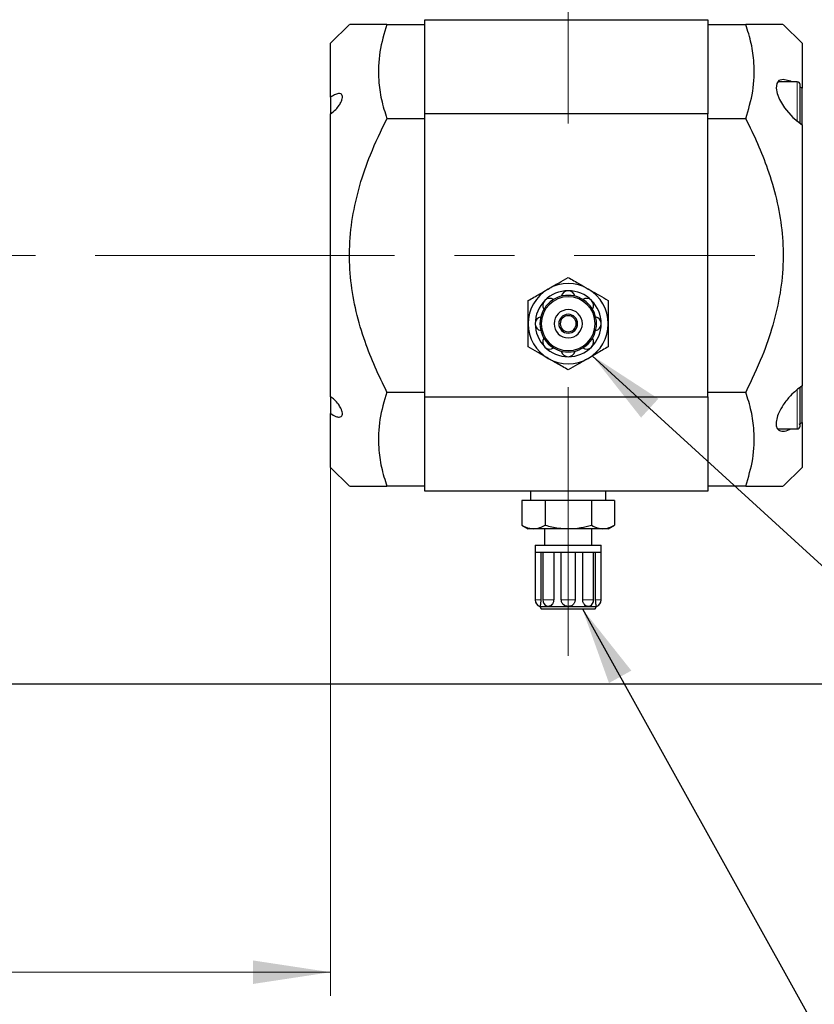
# Model space of a CAD drawing. Header units: millimetres. Extents: x 0 to 2100, y 0 to 1485.
# Tile 13 of 44: x 991 to 1159, y 670 to 879. Entities that reach past the tile are written whole.
import ezdxf

# ---------------------------------------------------------------- set-up
doc = ezdxf.new("R2010")
doc.units = ezdxf.units.MM
doc.header["$LTSCALE"] = 5
doc.linetypes.add('CENTERX2', pattern=[20.32, 12.7, -2.54, 2.54, -2.54])
doc.styles.add('SLDTEXTSTYLE0', font='TXT', dxfattribs={"width": 0.605})
doc.dimstyles.new('SLDDIMSTYLE0', dxfattribs={"dimtxt": 12.841593, "dimasz": 16.5, "dimexe": 0, "dimexo": 0.0625, "dimgap": 3.210398, "dimtad": 1, "dimdec": 0, "dimrnd": 1e-09, "dimzin": 12, "dimdsep": 46, "dimtxsty": 'SLDTEXTSTYLE0', "dimsah": 1, "dimcen": 0.09, "dimadec": 0, "dimazin": 3, "dimtfac": 1, "dimtofl": 0, "dimtmove": 0, "dimatfit": 3, "dimfxl": 0, "dimfrac": 2, "dimtolj": 1, "dimtzin": 12, "dimarcsym": 0})
doc.dimstyles.new('SLDDIMSTYLE5', dxfattribs={"dimtxt": 0.18, "dimasz": 16.5, "dimexe": 0, "dimexo": 0.0625, "dimgap": 0, "dimtad": 0, "dimtih": 1, "dimtoh": 1, "dimdec": 0, "dimrnd": 1e-09, "dimzin": 0, "dimdsep": 46, "dimtxsty": 'Standard', "dimsah": 1, "dimcen": 0.09, "dimadec": 0, "dimazin": 0, "dimtfac": 16.5, "dimtdec": 0, "dimtofl": 0, "dimtmove": 0, "dimatfit": 3, "dimfxl": 0, "dimfrac": 2, "dimtolj": 1, "dimtzin": 0, "dimarcsym": 0})

# ---------------------------------------------------------------- blocks, each defined once
blk = doc.blocks.new('_D_1')
at = {"color": 7, "linetype": 'Continuous', "lineweight": 0}
for p, q in [((1056.77, 783.79), (1056.77, 671.7)), ((751.52, 737.79), (751.52, 671.7)), ((1056.77, 676.7), (751.52, 676.7))]:
    blk.add_line(p, q, dxfattribs=at)
at = {"color": 7, "linetype": 'Continuous', "lineweight": 18}
for points in [[(751.52, 676.7), (768.02, 674.2), (768.02, 679.2)], [(1056.77, 676.7), (1040.27, 679.2), (1040.27, 674.2)]]:
    blk.add_solid(points, dxfattribs=at)
at = {"color": 7, "linetype": 'Continuous', "lineweight": 18, "char_height": 13.229, "attachment_point": 1, "style": 'SLDTEXTSTYLE0'}
for s, insert in [('305', (862.91, 713.48)), ('mm', (892.31, 713.48)), ('[12in]', (870.75, 693.76))]:
    blk.add_mtext(s, dxfattribs=dict(at, insert=insert))

msp = doc.modelspace()

# ---------------------------------------------------------------- linework, layer by layer
at = {"color": 7, "linetype": 'CENTERX2', "lineweight": 18}
for p, q in [((1107.169, 856.79), (1107.169, 903.49)), ((803.652, 828.79), (1146.769, 828.79)), ((1107.169, 743.79), (1107.169, 800.79))]:
    msp.add_line(p, q, dxfattribs=at)
at = {"color": 7, "linetype": 'Continuous', "lineweight": 25}
for p, q in [((1060.769, 877.79), (1056.769, 873.79)), ((1068.707, 877.79), (1076.769, 877.79)), ((1076.769, 878.79), (1136.769, 878.79)), ((1076.769, 858.79), (1076.769, 878.79)), ((1136.769, 878.79), (1136.769, 858.79)), ((1136.769, 877.79), (1144.83, 877.79)), ((1156.769, 873.79), (1152.769, 877.79)), ((1056.769, 862.328), (1056.769, 873.79)), ((1156.769, 873.79), (1156.769, 864.254)), ((1155.769, 865.61), (1151.655, 865.61)), ((1156.369, 856.814), (1156.369, 865.01)), ((1156.769, 864.254), (1156.369, 864.494)), ((1156.769, 856.49), (1156.769, 864.254)), ((1056.769, 862.328), (1056.769, 858.785)), ((1056.769, 798.786), (1056.769, 858.793)), ((1076.769, 798.79), (1076.769, 858.79)), ((1136.769, 858.79), (1076.769, 858.79)), ((1136.769, 798.79), (1136.769, 858.79)), ((1076.769, 857.79), (1068.707, 857.79)), ((1144.83, 857.79), (1136.769, 857.79)), ((1156.769, 856.49), (1156.769, 801.089)), ((1156.369, 793.917), (1156.369, 800.823)), ((1156.769, 793.326), (1156.769, 801.108)), ((1056.769, 798.786), (1056.769, 795.252)), ((1068.707, 799.79), (1076.769, 799.79)), ((1076.769, 798.79), (1136.769, 798.79)), ((1076.769, 778.79), (1076.769, 798.79)), ((1136.769, 799.79), (1144.83, 799.79)), ((1136.769, 798.79), (1136.769, 778.79)), ((1056.769, 783.79), (1056.769, 795.252)), ((1156.369, 792.57), (1156.369, 793.917)), ((1151.624, 791.97), (1155.769, 791.97)), ((1156.169, 792.945), (1156.769, 793.326)), ((1156.769, 793.326), (1156.769, 783.79)), ((1056.769, 783.79), (1060.769, 779.79)), ((1152.769, 779.79), (1156.769, 783.79)), ((1076.769, 779.79), (1068.707, 779.79)), ((1144.83, 779.79), (1136.769, 779.79)), ((1136.769, 778.79), (1076.769, 778.79)), ((1099.169, 778.79), (1099.169, 776.79)), ((1115.169, 776.79), (1115.169, 778.79)), ((1097.354, 776.79), (1097.354, 771.549)), ((1102.261, 776.79), (1097.354, 776.79)), ((1102.261, 776.79), (1102.261, 771.549)), ((1112.076, 776.79), (1102.261, 776.79)), ((1112.076, 776.79), (1112.076, 771.549)), ((1116.984, 776.79), (1112.076, 776.79)), ((1116.984, 776.79), (1116.984, 771.549)), ((1097.354, 771.549), (1098.669, 770.79)), ((1115.669, 770.79), (1116.984, 771.549)), ((1099.808, 770.79), (1098.669, 770.79)), ((1107.169, 770.79), (1099.808, 770.79)), ((1102.169, 770.79), (1102.169, 767.29)), ((1114.53, 770.79), (1107.169, 770.79)), ((1112.169, 767.29), (1112.169, 770.79)), ((1115.669, 770.79), (1114.53, 770.79)), ((1100.169, 767.29), (1100.169, 765.79)), ((1100.169, 767.29), (1107.169, 767.29)), ((1107.169, 767.29), (1114.169, 767.29)), ((1114.169, 765.79), (1114.169, 767.29)), ((1100.169, 765.79), (1100.169, 755.704)), ((1100.169, 765.79), (1102.219, 765.79)), ((1101.351, 765.79), (1101.351, 755.704)), ((1101.78, 765.79), (1101.78, 755.704)), ((1102.219, 765.79), (1107.169, 765.79)), ((1104.091, 765.79), (1104.091, 755.704)), ((1105.703, 755.704), (1105.703, 765.79)), ((1107.169, 765.79), (1112.119, 765.79)), ((1108.635, 765.79), (1108.635, 755.704)), ((1110.246, 755.704), (1110.246, 765.79)), ((1112.119, 765.79), (1114.169, 765.79)), ((1112.558, 755.704), (1112.558, 765.79)), ((1112.987, 755.704), (1112.987, 765.79)), ((1114.169, 755.704), (1114.169, 765.79)), ((1101.169, 754.29), (1101.458, 753.79)), ((1101.169, 754.29), (1102.926, 754.29)), ((1102.926, 754.29), (1102.607, 754.379)), ((1102.926, 754.29), (1107.169, 754.29)), ((1107.169, 754.29), (1111.412, 754.29)), ((1111.733, 754.38), (1111.412, 754.29)), ((1111.412, 754.29), (1113.169, 754.29)), ((1112.88, 753.79), (1113.169, 754.29)), ((1101.458, 753.79), (1107.169, 753.79)), ((1107.169, 753.79), (1112.88, 753.79)), ((1246.519, 737.79), (751.519, 737.79))]:
    msp.add_line(p, q, dxfattribs=at)
at = {"color": 8, "linetype": 'Continuous', "lineweight": 18}
for p, q in [((1155.769, 857.14), (1155.769, 865.61)), ((1113.169, 814.29), (1112.88, 814.29)), ((1155.769, 793.5), (1155.769, 800.287)), ((1155.769, 791.97), (1155.769, 793.5)), ((1107.169, 778.79), (1107.169, 776.79)), ((1107.169, 770.79), (1107.169, 767.29)), ((1107.169, 767.29), (1107.169, 765.79)), ((1101.351, 755.704), (1100.169, 755.704)), ((1104.091, 755.704), (1101.78, 755.704)), ((1108.635, 755.704), (1105.703, 755.704)), ((1107.169, 754.29), (1107.169, 753.79)), ((1112.558, 755.704), (1110.246, 755.704)), ((1114.169, 755.704), (1112.987, 755.704))]:
    msp.add_line(p, q, dxfattribs=at)
at = {"color": 7, "linetype": 'Continuous', "lineweight": 25, "flags": 128}
msp.add_lwpolyline([(1154.51, 865.61), (1154.335, 865.715), (1152.795, 866.109), (1151.869, 865.885), (1151.396, 865.278), (1151.277, 864.275), (1151.5, 863.136), (1152.003, 861.879), (1153.064, 860.112), (1154.827, 858.065), (1156.769, 856.49), (1156.769, 856.49)], dxfattribs=at)
at = {"color": 7, "linetype": 'Continuous', "lineweight": 25}
for centre, radius, start, end in [((1155.769, 865.01), 0.6, 0, 90), ((1107.169, 814.29), 8.5, 120, 180), ((1107.169, 814.29), 7, 90, 135), ((1107.169, 814.29), 8.5, 60, 120), ((1107.169, 819.79), 1.5, 12.24669, 167.75331), ((1107.169, 814.29), 7, 45, 90), ((1107.169, 814.29), 8.5, 0, 60), ((1107.169, 814.29), 7, 135, 180), ((1107.169, 814.29), 5.711, 0, 180), ((1103.28, 818.179), 1.5, 57.24669, 212.75331), ((1107.169, 814.29), 6, 90, 135), ((1107.169, 814.29), 6, 45, 90), ((1111.058, 818.179), 1.5, 327.24669, 122.75331), ((1107.169, 814.29), 7, 0, 45), ((1107.169, 814.29), 6, 135, 180), ((1107.169, 814.29), 3, 0, 180), ((1107.169, 814.29), 6, 0, 45), ((1101.669, 814.29), 1.5, 102.24669, 257.75331), ((1107.169, 814.29), 2, 0, 180), ((1107.169, 814.29), 1.7, 0, 180), ((1112.669, 814.29), 1.5, 282.24669, 77.75331), ((1107.169, 814.29), 8.5, 180, 240), ((1107.169, 814.29), 7, 180, 225), ((1107.169, 814.29), 6, 180, 225), ((1107.169, 814.29), 5.711, 180, 0), ((1107.169, 814.29), 3, 180, 0), ((1107.169, 814.29), 2, 180, 0), ((1107.169, 814.29), 1.7, 180, 0), ((1107.169, 814.29), 6, 315, 0), ((1107.169, 814.29), 8.5, 300, 0), ((1107.169, 814.29), 7, 315, 0), ((1103.28, 810.401), 1.5, 147.24669, 302.75331), ((1111.058, 810.401), 1.5, 237.24669, 32.75331), ((1107.169, 814.29), 7, 225, 270), ((1107.169, 814.29), 6, 225, 270), ((1107.169, 808.79), 1.5, 192.24669, 347.75331), ((1107.169, 814.29), 6, 270, 315), ((1107.169, 814.29), 7, 270, 315), ((1107.169, 814.29), 8.5, 240, 300), ((1155.769, 792.57), 0.6, 270, 0), ((1101.669, 755.704), 1.5, 180, 250.55208), ((1103.28, 755.704), 1.5, 180, 243.0702), ((1111.058, 755.704), 1.5, 297.0368, 0), ((1112.669, 755.704), 1.5, 289.49795, 0)]:
    msp.add_arc(centre, radius, start, end, dxfattribs=at)
for points, knots in [([(1068.707, 877.79), (1067.852, 877.79), (1066.137, 877.79), (1064.115, 877.79), (1062.562, 877.79), (1061.489, 877.79), (1060.855, 877.79), (1060.827, 877.79), (1060.815, 877.79)], [0, 0, 0, 0, 0.1921528, 0.3851161, 0.5458117, 0.7064605, 0.8722522, 1, 1, 1, 1]), ([(1068.707, 877.79), (1068.133, 875.859), (1066.973, 871.956), (1066.809, 866.578), (1067.442, 861.829), (1068.284, 859.141), (1068.707, 857.79)], [0, 0, 0, 0, 0.2926115, 0.59136, 0.794662, 1, 1, 1, 1]), ([(1144.83, 857.79), (1145.404, 859.721), (1146.564, 863.623), (1146.729, 869.001), (1146.096, 873.751), (1145.254, 876.439), (1144.83, 877.79)], [0, 0, 0, 0, 0.2926115, 0.59136, 0.794662, 1, 1, 1, 1]), ([(1152.725, 877.79), (1152.715, 877.79), (1152.691, 877.79), (1152.087, 877.79), (1151.023, 877.79), (1149.445, 877.79), (1147.404, 877.79), (1145.69, 877.79), (1144.83, 877.79)], [0, 0, 0, 0, 0.1223558, 0.2827563, 0.4487931, 0.6148833, 0.8069737, 1, 1, 1, 1]), ([(1056.769, 858.793), (1057.151, 859.092), (1057.802, 859.602), (1058.564, 860.554), (1059.012, 861.334), (1059.246, 861.988), (1059.292, 862.503), (1059.172, 862.864), (1058.891, 863.098), (1058.36, 863.141), (1057.608, 862.886), (1057.035, 862.504), (1056.769, 862.328)], [0, 0, 0, 0, 0.16750866, 0.28570522, 0.37453, 0.44590062, 0.51761761, 0.58178027, 0.64815306, 0.74743788, 0.88294868, 1, 1, 1, 1]), ([(1068.707, 799.79), (1067.85, 801.54), (1066.136, 805.039), (1063.899, 810.718), (1062.096, 816.822), (1060.947, 823.339), (1060.619, 830.057), (1061.294, 836.863), (1062.853, 843.627), (1065.267, 850.664), (1067.49, 855.268), (1068.707, 857.79)], [0, 0, 0, 0, 0.0963302, 0.1926293, 0.3014174, 0.4104943, 0.51906, 0.6329658, 0.7474383, 0.8616448, 1, 1, 1, 1]), ([(1144.83, 857.79), (1145.688, 856.04), (1147.402, 852.54), (1149.639, 846.861), (1151.442, 840.757), (1152.59, 834.24), (1152.919, 827.522), (1152.244, 820.717), (1150.684, 813.952), (1148.271, 806.915), (1146.048, 802.312), (1144.83, 799.79)], [0, 0, 0, 0, 0.0963302, 0.1926293, 0.3014174, 0.4104943, 0.51906, 0.6329658, 0.7474383, 0.8616448, 1, 1, 1, 1]), ([(1102.919, 821.651), (1103.69, 822.096), (1105.13, 822.927), (1106.522, 823.731), (1107.169, 824.105)], [0, 0, 0, 0, 0.5352511, 1, 1, 1, 1]), ([(1107.169, 824.105), (1107.981, 823.636), (1109.377, 822.83), (1110.817, 821.998), (1111.419, 821.651)], [0, 0, 0, 0, 0.5819524, 1, 1, 1, 1]), ([(1098.669, 819.197), (1099.481, 819.666), (1100.877, 820.472), (1102.317, 821.303), (1102.919, 821.651)], [0, 0, 0, 0, 0.5819524, 1, 1, 1, 1]), ([(1111.419, 821.651), (1112.19, 821.206), (1113.63, 820.374), (1115.022, 819.571), (1115.669, 819.197)], [0, 0, 0, 0, 0.5352511, 1, 1, 1, 1]), ([(1098.669, 814.29), (1098.669, 815.18), (1098.669, 816.843), (1098.669, 818.45), (1098.669, 819.197)], [0, 0, 0, 0, 0.5352511, 1, 1, 1, 1]), ([(1115.669, 819.197), (1115.669, 818.259), (1115.669, 816.647), (1115.669, 814.985), (1115.669, 814.29)], [0, 0, 0, 0, 0.5819524, 1, 1, 1, 1]), ([(1098.669, 809.382), (1098.669, 810.32), (1098.669, 811.932), (1098.669, 813.595), (1098.669, 814.29)], [0, 0, 0, 0, 0.5819524, 1, 1, 1, 1]), ([(1115.669, 814.29), (1115.669, 813.4), (1115.669, 811.737), (1115.669, 810.129), (1115.669, 809.382)], [0, 0, 0, 0, 0.5352511, 1, 1, 1, 1]), ([(1102.919, 806.929), (1102.148, 807.374), (1100.708, 808.205), (1099.316, 809.009), (1098.669, 809.382)], [0, 0, 0, 0, 0.5352511, 1, 1, 1, 1]), ([(1115.669, 809.382), (1114.857, 808.913), (1113.461, 808.107), (1112.021, 807.276), (1111.419, 806.929)], [0, 0, 0, 0, 0.5819524, 1, 1, 1, 1]), ([(1107.169, 804.475), (1106.357, 804.944), (1104.961, 805.75), (1103.521, 806.581), (1102.919, 806.929)], [0, 0, 0, 0, 0.5819524, 1, 1, 1, 1]), ([(1111.419, 806.929), (1110.648, 806.484), (1109.208, 805.652), (1107.816, 804.848), (1107.169, 804.475)], [0, 0, 0, 0, 0.5352511, 1, 1, 1, 1]), ([(1156.769, 801.089), (1155.939, 800.455), (1154.517, 799.369), (1152.857, 797.273), (1151.864, 795.522), (1151.334, 794.032), (1151.213, 792.852), (1151.457, 792.021), (1152.048, 791.502), (1153.041, 791.375), (1153.979, 791.768), (1154.463, 791.97)], [0, 0, 0, 0, 0.1937206, 0.33187278, 0.4374355, 0.52311351, 0.60919164, 0.6863427, 0.76525141, 0.87900706, 1, 1, 1, 1]), ([(1056.769, 795.252), (1057.151, 795.007), (1057.802, 794.588), (1058.564, 794.426), (1059.012, 794.541), (1059.246, 794.847), (1059.292, 795.292), (1059.172, 795.833), (1058.891, 796.485), (1058.36, 797.311), (1057.608, 798.151), (1057.035, 798.585), (1056.769, 798.786)], [0, 0, 0, 0, 0.1675087, 0.2857052, 0.37453, 0.4459006, 0.5176176, 0.5817803, 0.6481531, 0.7474379, 0.8829487, 1, 1, 1, 1]), ([(1068.707, 799.79), (1068.133, 797.859), (1066.973, 793.956), (1066.809, 788.578), (1067.442, 783.829), (1068.284, 781.141), (1068.707, 779.79)], [0, 0, 0, 0, 0.2926115, 0.59136, 0.794662, 1, 1, 1, 1]), ([(1144.83, 779.79), (1145.404, 781.721), (1146.564, 785.623), (1146.729, 791.001), (1146.096, 795.751), (1145.254, 798.439), (1144.83, 799.79)], [0, 0, 0, 0, 0.29261146, 0.59135998, 0.79466203, 1, 1, 1, 1]), ([(1060.813, 779.79), (1060.823, 779.79), (1060.847, 779.79), (1061.451, 779.79), (1062.515, 779.79), (1064.093, 779.79), (1066.133, 779.79), (1067.848, 779.79), (1068.707, 779.79)], [0, 0, 0, 0, 0.1223558, 0.2827563, 0.4487931, 0.6148833, 0.8069737, 1, 1, 1, 1]), ([(1144.83, 779.79), (1145.686, 779.79), (1147.401, 779.79), (1149.422, 779.79), (1150.976, 779.79), (1152.049, 779.79), (1152.683, 779.79), (1152.711, 779.79), (1152.723, 779.79)], [0, 0, 0, 0, 0.1921528, 0.3851161, 0.5458117, 0.7064605, 0.8722522, 1, 1, 1, 1]), ([(1097.354, 771.549), (1097.823, 771.304), (1098.629, 770.883), (1099.46, 770.817), (1099.808, 770.79)], [0, 0, 0, 0, 0.5819524, 1, 1, 1, 1]), ([(1099.808, 770.79), (1100.253, 770.835), (1101.084, 770.918), (1101.888, 771.349), (1102.261, 771.549)], [0, 0, 0, 0, 0.5352511, 1, 1, 1, 1]), ([(1102.261, 771.549), (1103.199, 771.304), (1104.811, 770.883), (1106.474, 770.817), (1107.169, 770.79)], [0, 0, 0, 0, 0.5819524, 1, 1, 1, 1]), ([(1107.169, 770.79), (1108.059, 770.835), (1109.722, 770.918), (1111.329, 771.349), (1112.076, 771.549)], [0, 0, 0, 0, 0.53525105, 1, 1, 1, 1]), ([(1112.076, 771.549), (1112.545, 771.304), (1113.351, 770.883), (1114.183, 770.817), (1114.53, 770.79)], [0, 0, 0, 0, 0.5819524, 1, 1, 1, 1]), ([(1114.53, 770.79), (1114.975, 770.835), (1115.807, 770.918), (1116.61, 771.349), (1116.984, 771.549)], [0, 0, 0, 0, 0.5352511, 1, 1, 1, 1]), ([(1101.351, 755.704), (1101.349, 755.61), (1101.347, 755.421), (1101.325, 755.151), (1101.294, 754.904), (1101.247, 754.622), (1101.185, 754.351), (1101.174, 754.31), (1101.169, 754.29)], [0, 0, 0, 0, 0.1245943, 0.24924, 0.3738167, 0.4973804, 0.7481155, 1, 1, 1, 1]), ([(1104.091, 755.704), (1104.087, 755.61), (1104.077, 755.421), (1103.998, 755.151), (1103.881, 754.904), (1103.673, 754.622), (1103.343, 754.351), (1103.065, 754.31), (1102.926, 754.29)], [0, 0, 0, 0, 0.12459429, 0.24923996, 0.37381671, 0.49738038, 0.74811549, 1, 1, 1, 1]), ([(1107.169, 754.29), (1106.978, 754.31), (1106.596, 754.351), (1106.19, 754.622), (1105.944, 754.904), (1105.809, 755.151), (1105.719, 755.421), (1105.708, 755.61), (1105.703, 755.704)], [0, 0, 0, 0, 0.2518842, 0.5026191, 0.6261316, 0.7507591, 0.8753793, 1, 1, 1, 1]), ([(1108.635, 755.704), (1108.629, 755.61), (1108.619, 755.421), (1108.529, 755.151), (1108.394, 754.904), (1108.147, 754.622), (1107.742, 754.351), (1107.36, 754.31), (1107.169, 754.29)], [0, 0, 0, 0, 0.1245943, 0.24924, 0.3738167, 0.4973804, 0.7481155, 1, 1, 1, 1]), ([(1111.412, 754.29), (1111.272, 754.31), (1110.995, 754.351), (1110.665, 754.622), (1110.457, 754.904), (1110.34, 755.151), (1110.261, 755.421), (1110.251, 755.61), (1110.246, 755.704)], [0, 0, 0, 0, 0.2518842, 0.5026191, 0.6261316, 0.7507591, 0.8753793, 1, 1, 1, 1]), ([(1113.169, 754.29), (1113.163, 754.31), (1113.152, 754.351), (1113.091, 754.622), (1113.043, 754.904), (1113.013, 755.151), (1112.991, 755.421), (1112.988, 755.61), (1112.987, 755.704)], [0, 0, 0, 0, 0.2518842, 0.5026191, 0.6261316, 0.7507591, 0.8753793, 1, 1, 1, 1])]:
    msp.add_open_spline(points, degree=3, knots=knots, dxfattribs=at)

# ---------------------------------------------------------------- dimensions: what is measured, and where the dimension line sits
at = {"color": 7, "linetype": 'Continuous', "lineweight": 18}
dim = msp.add_linear_dim(base=(751.519, 676.705), p1=(1056.769, 783.79), p2=(751.519, 737.79), text='<>mm\\P[12in]', dimstyle='SLDDIMSTYLE0', dxfattribs=at)
dim.commit()
dim.dimension.update_dxf_attribs({"geometry": '_D_1', "text_midpoint": (892.306, 676.705), "dimtype": 160})

# ---------------------------------------------------------------- leaders
at = {"color": 7, "linetype": 'Continuous', "lineweight": 0}
for points in [[(1112.282, 807.499), (1249.286, 682.221)], [(1110.169, 753.79), (1196.31, 598.888)]]:
    msp.add_leader(points, dimstyle='SLDDIMSTYLE5', dxfattribs=at)

doc.saveas('drawing.dxf')
